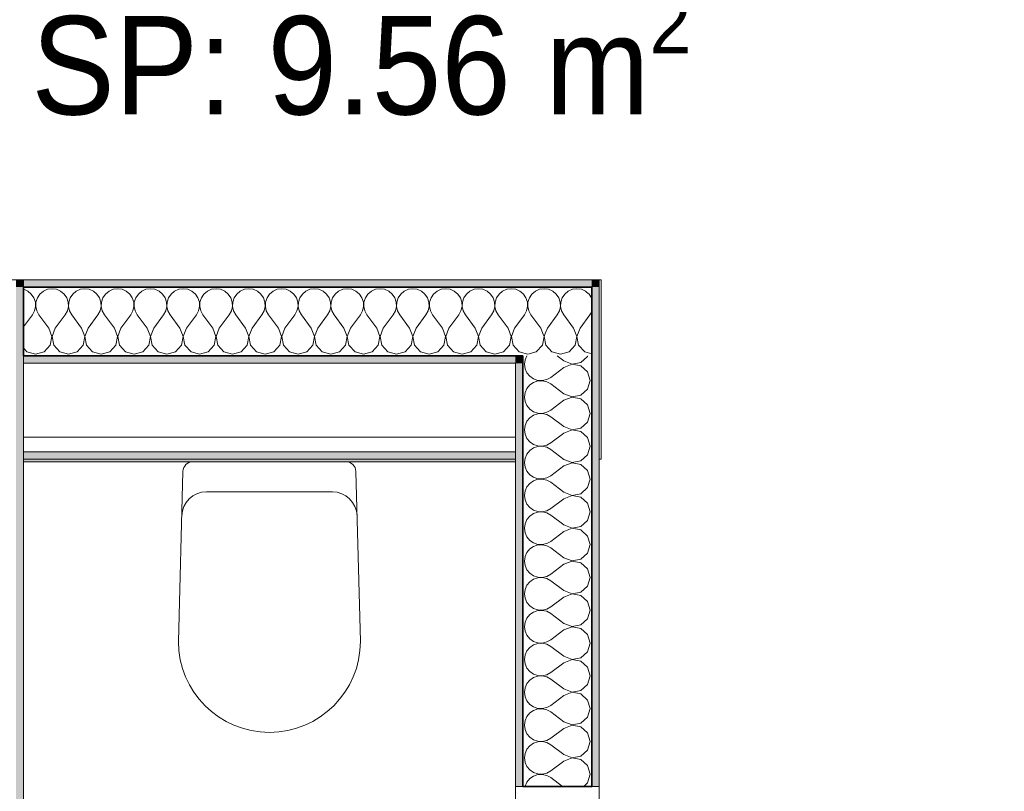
# Model space of a CAD drawing. Header units: centimetres. Extents: x -7.1 to 26.5, y -14.7 to 18.1.
# Tile 110 of 186: x 16.3 to 18.3, y 5.2 to 6.8. Entities that reach past the tile are written whole.
import ezdxf

# ---------------------------------------------------------------- set-up
doc = ezdxf.new("R2010")
doc.units = ezdxf.units.CM
doc.header["$LTSCALE"] = 10
doc.linetypes.add('AUSGEZOGEN', pattern=[0])
for name, color, linetype in [('XR$1$010 Portes', 7, 'Continuous'), ('XR$1$015 Murs intérieurs', 7, 'Continuous'), ('XR$1$015 Murs intérieurs – Lignes de séparation des couches', 7, 'Continuous'), ('XR$1$065 Mobilier installé', 7, 'Continuous'), ('XR$1$080 Définition des locaux – Contour', 7, 'Continuous'), ('XR$2$080 Définition des locaux – Texte', 7, 'Continuous'), ('XR$3$015 Murs intérieurs – Hachures des composants', 7, 'Continuous')]:
    doc.layers.add(name, color=color, linetype=linetype)
doc.styles.add('ARIAL', font='arial.ttf')

# ---------------------------------------------------------------- blocks, each defined once
blk = doc.blocks.new('COMPLEXOBJECT_30')
at = {"layer": 'XR$1$065 Mobilier installé', "color": 8, "linetype": 'AUSGEZOGEN', "lineweight": 13, "transparency": 33554687}
for p, q in [((16.9977, 5.8685), (16.6858, 5.8685)), ((16.6661, 5.8489), (16.6568, 5.5035)), ((17.0268, 5.5035), (17.0174, 5.8489))]:
    blk.add_line(p, q, dxfattribs=at)
for centre, radius, start, end in [((16.686, 5.8486), 0.0199, 90.6282, 179.0617), ((16.9975, 5.8486), 0.0199, 0.9383, 89.3718), ((16.8418, 5.5035), 0.185, 180, 0)]:
    blk.add_arc(centre, radius, start, end, dxfattribs=at)
blk = doc.blocks.new('COMPLEXOBJECT_257')
at = {"layer": 'XR$3$015 Murs intérieurs – Hachures des composants', "color": 8, "linetype": 'AUSGEZOGEN', "lineweight": 13, "transparency": 33554687}
for p, q in [((17.4913, 6.2093), (17.4865, 6.2133)), ((17.4965, 6.2017), (17.4913, 6.2093)), ((17.4968, 6.2009), (17.4965, 6.2017)), ((17.46, 6.1402), (17.44, 6.1668)), ((17.4733, 6.1402), (17.4933, 6.1668)), ((17.4933, 6.1668), (17.4968, 6.173)), ((17.3999, 6.1232), (17.3989, 6.1256)), ((17.4024, 6.1292), (17.4001, 6.1232)), ((17.4665, 6.1232), (17.46, 6.1402)), ((17.4733, 6.1402), (17.4668, 6.1232)), ((17.3842, 6.0918), (17.3965, 6.1053)), ((17.3965, 6.1053), (17.3999, 6.1232)), ((17.4001, 6.1232), (17.4035, 6.1053)), ((17.4035, 6.1053), (17.4158, 6.0918)), ((17.4509, 6.0918), (17.4631, 6.1053)), ((17.4631, 6.1053), (17.4665, 6.1232)), ((17.4668, 6.1232), (17.4702, 6.1053)), ((17.4702, 6.1053), (17.4825, 6.0918)), ((17.3616, 6.0883), (17.3667, 6.0868)), ((17.3667, 6.0868), (17.3842, 6.0918)), ((17.4158, 6.0918), (17.4333, 6.0868)), ((17.4333, 6.0868), (17.4509, 6.0918)), ((17.4825, 6.0918), (17.4968, 6.0878))]:
    blk.add_line(p, q, dxfattribs=at)
blk = doc.blocks.new('COMPLEXOBJECT_258')
at = {"layer": 'XR$3$015 Murs intérieurs – Hachures des composants', "color": 8, "linetype": 'AUSGEZOGEN', "lineweight": 13, "transparency": 33554687}
for p, q in [((16.3424, 6.2189), (16.3418, 6.219)), ((16.3509, 6.2152), (16.3424, 6.2189)), ((16.3579, 6.2093), (16.3509, 6.2152)), ((16.3631, 6.2017), (16.3579, 6.2093)), ((16.3754, 6.2093), (16.3702, 6.2017)), ((16.3825, 6.2152), (16.3754, 6.2093)), ((16.3909, 6.2189), (16.3825, 6.2152)), ((16.4, 6.2202), (16.3909, 6.2189)), ((16.4091, 6.2189), (16.4, 6.2202)), ((16.4175, 6.2152), (16.4091, 6.2189)), ((16.4246, 6.2093), (16.4175, 6.2152)), ((16.4298, 6.2017), (16.4246, 6.2093)), ((16.4421, 6.2093), (16.4369, 6.2017)), ((16.4491, 6.2152), (16.4421, 6.2093)), ((16.4576, 6.2189), (16.4491, 6.2152)), ((16.4667, 6.2202), (16.4576, 6.2189)), ((16.4758, 6.2189), (16.4667, 6.2202)), ((16.4842, 6.2152), (16.4758, 6.2189)), ((16.4913, 6.2093), (16.4842, 6.2152)), ((16.4965, 6.2017), (16.4913, 6.2093)), ((16.5087, 6.2093), (16.5035, 6.2017)), ((16.5158, 6.2152), (16.5087, 6.2093)), ((16.5242, 6.2189), (16.5158, 6.2152)), ((16.5333, 6.2202), (16.5242, 6.2189)), ((16.5424, 6.2189), (16.5333, 6.2202)), ((16.5509, 6.2152), (16.5424, 6.2189)), ((16.5579, 6.2093), (16.5509, 6.2152)), ((16.5631, 6.2017), (16.5579, 6.2093)), ((16.5754, 6.2093), (16.5702, 6.2017)), ((16.5825, 6.2152), (16.5754, 6.2093)), ((16.5909, 6.2189), (16.5825, 6.2152)), ((16.6, 6.2202), (16.5909, 6.2189)), ((16.6091, 6.2189), (16.6, 6.2202)), ((16.6175, 6.2152), (16.6091, 6.2189)), ((16.6246, 6.2093), (16.6175, 6.2152)), ((16.6298, 6.2017), (16.6246, 6.2093)), ((16.6421, 6.2093), (16.6369, 6.2017)), ((16.6491, 6.2152), (16.6421, 6.2093)), ((16.6576, 6.2189), (16.6491, 6.2152)), ((16.6667, 6.2202), (16.6576, 6.2189)), ((16.6758, 6.2189), (16.6667, 6.2202)), ((16.6842, 6.2152), (16.6758, 6.2189)), ((16.6913, 6.2093), (16.6842, 6.2152)), ((16.6965, 6.2017), (16.6913, 6.2093)), ((16.7087, 6.2093), (16.7035, 6.2017)), ((16.7158, 6.2152), (16.7087, 6.2093)), ((16.7242, 6.2189), (16.7158, 6.2152)), ((16.7333, 6.2202), (16.7242, 6.2189)), ((16.7424, 6.2189), (16.7333, 6.2202)), ((16.7509, 6.2152), (16.7424, 6.2189)), ((16.7579, 6.2093), (16.7509, 6.2152)), ((16.7631, 6.2017), (16.7579, 6.2093)), ((16.7754, 6.2093), (16.7702, 6.2017)), ((16.7825, 6.2152), (16.7754, 6.2093)), ((16.7909, 6.2189), (16.7825, 6.2152)), ((16.8, 6.2202), (16.7909, 6.2189)), ((16.8091, 6.2189), (16.8, 6.2202)), ((16.8175, 6.2152), (16.8091, 6.2189)), ((16.8246, 6.2093), (16.8175, 6.2152)), ((16.8298, 6.2017), (16.8246, 6.2093)), ((16.8421, 6.2093), (16.8369, 6.2017)), ((16.8491, 6.2152), (16.8421, 6.2093)), ((16.8576, 6.2189), (16.8491, 6.2152)), ((16.8667, 6.2202), (16.8576, 6.2189)), ((16.8758, 6.2189), (16.8667, 6.2202)), ((16.8842, 6.2152), (16.8758, 6.2189)), ((16.8913, 6.2093), (16.8842, 6.2152)), ((16.8965, 6.2017), (16.8913, 6.2093)), ((16.9087, 6.2093), (16.9035, 6.2017)), ((16.9158, 6.2152), (16.9087, 6.2093)), ((16.9242, 6.2189), (16.9158, 6.2152)), ((16.9333, 6.2202), (16.9242, 6.2189)), ((16.9424, 6.2189), (16.9333, 6.2202)), ((16.9509, 6.2152), (16.9424, 6.2189)), ((16.9579, 6.2093), (16.9509, 6.2152)), ((16.9631, 6.2017), (16.9579, 6.2093)), ((16.9754, 6.2093), (16.9702, 6.2017)), ((16.9825, 6.2152), (16.9754, 6.2093)), ((16.9909, 6.2189), (16.9825, 6.2152)), ((17, 6.2202), (16.9909, 6.2189)), ((17.0091, 6.2189), (17, 6.2202)), ((17.0175, 6.2152), (17.0091, 6.2189)), ((17.0246, 6.2093), (17.0175, 6.2152)), ((17.0298, 6.2017), (17.0246, 6.2093)), ((17.0421, 6.2093), (17.0369, 6.2017)), ((17.0491, 6.2152), (17.0421, 6.2093)), ((17.0576, 6.2189), (17.0491, 6.2152)), ((17.0667, 6.2202), (17.0576, 6.2189)), ((17.0758, 6.2189), (17.0667, 6.2202)), ((17.0842, 6.2152), (17.0758, 6.2189)), ((17.0913, 6.2093), (17.0842, 6.2152)), ((17.0965, 6.2017), (17.0913, 6.2093)), ((17.1087, 6.2093), (17.1035, 6.2017)), ((17.1158, 6.2152), (17.1087, 6.2093)), ((17.1242, 6.2189), (17.1158, 6.2152)), ((17.1333, 6.2202), (17.1242, 6.2189)), ((17.1424, 6.2189), (17.1333, 6.2202)), ((17.1509, 6.2152), (17.1424, 6.2189)), ((17.1579, 6.2093), (17.1509, 6.2152)), ((17.1631, 6.2017), (17.1579, 6.2093)), ((17.1754, 6.2093), (17.1702, 6.2017)), ((17.1825, 6.2152), (17.1754, 6.2093)), ((17.1909, 6.2189), (17.1825, 6.2152)), ((17.2, 6.2202), (17.1909, 6.2189)), ((17.2091, 6.2189), (17.2, 6.2202)), ((17.2175, 6.2152), (17.2091, 6.2189)), ((17.2246, 6.2093), (17.2175, 6.2152)), ((17.2298, 6.2017), (17.2246, 6.2093)), ((17.2421, 6.2093), (17.2369, 6.2017)), ((17.2491, 6.2152), (17.2421, 6.2093)), ((17.2576, 6.2189), (17.2491, 6.2152)), ((17.2667, 6.2202), (17.2576, 6.2189)), ((17.2758, 6.2189), (17.2667, 6.2202)), ((17.2842, 6.2152), (17.2758, 6.2189)), ((17.2913, 6.2093), (17.2842, 6.2152)), ((17.2965, 6.2017), (17.2913, 6.2093)), ((17.3087, 6.2093), (17.3035, 6.2017)), ((17.3158, 6.2152), (17.3087, 6.2093)), ((17.3242, 6.2189), (17.3158, 6.2152)), ((17.3333, 6.2202), (17.3242, 6.2189)), ((17.3424, 6.2189), (17.3333, 6.2202)), ((17.3509, 6.2152), (17.3424, 6.2189)), ((17.3568, 6.2103), (17.3509, 6.2152)), ((16.3661, 6.193), (16.3631, 6.2017)), ((16.3645, 6.1749), (16.3665, 6.1838)), ((16.3665, 6.1838), (16.3661, 6.193)), ((16.3672, 6.193), (16.3668, 6.1838)), ((16.3668, 6.1838), (16.3689, 6.1749)), ((16.3702, 6.2017), (16.3672, 6.193)), ((16.4328, 6.193), (16.4298, 6.2017)), ((16.4311, 6.1749), (16.4332, 6.1838)), ((16.4332, 6.1838), (16.4328, 6.193)), ((16.4339, 6.193), (16.4335, 6.1838)), ((16.4335, 6.1838), (16.4355, 6.1749)), ((16.4369, 6.2017), (16.4339, 6.193)), ((16.4994, 6.193), (16.4965, 6.2017)), ((16.4978, 6.1749), (16.4999, 6.1838)), ((16.4999, 6.1838), (16.4994, 6.193)), ((16.5006, 6.193), (16.5001, 6.1838)), ((16.5001, 6.1838), (16.5022, 6.1749)), ((16.5035, 6.2017), (16.5006, 6.193)), ((16.5661, 6.193), (16.5631, 6.2017)), ((16.5645, 6.1749), (16.5665, 6.1838)), ((16.5665, 6.1838), (16.5661, 6.193)), ((16.5672, 6.193), (16.5668, 6.1838)), ((16.5668, 6.1838), (16.5689, 6.1749)), ((16.5702, 6.2017), (16.5672, 6.193)), ((16.6328, 6.193), (16.6298, 6.2017)), ((16.6311, 6.1749), (16.6332, 6.1838)), ((16.6332, 6.1838), (16.6328, 6.193)), ((16.6339, 6.193), (16.6335, 6.1838)), ((16.6335, 6.1838), (16.6355, 6.1749)), ((16.6369, 6.2017), (16.6339, 6.193)), ((16.6994, 6.193), (16.6965, 6.2017)), ((16.6978, 6.1749), (16.6999, 6.1838)), ((16.6999, 6.1838), (16.6994, 6.193)), ((16.7006, 6.193), (16.7001, 6.1838)), ((16.7001, 6.1838), (16.7022, 6.1749)), ((16.7035, 6.2017), (16.7006, 6.193)), ((16.7661, 6.193), (16.7631, 6.2017)), ((16.7645, 6.1749), (16.7665, 6.1838)), ((16.7665, 6.1838), (16.7661, 6.193)), ((16.7672, 6.193), (16.7668, 6.1838)), ((16.7668, 6.1838), (16.7689, 6.1749)), ((16.7702, 6.2017), (16.7672, 6.193)), ((16.8328, 6.193), (16.8298, 6.2017)), ((16.8311, 6.1749), (16.8332, 6.1838)), ((16.8332, 6.1838), (16.8328, 6.193)), ((16.8339, 6.193), (16.8335, 6.1838)), ((16.8335, 6.1838), (16.8355, 6.1749)), ((16.8369, 6.2017), (16.8339, 6.193)), ((16.8994, 6.193), (16.8965, 6.2017)), ((16.8978, 6.1749), (16.8999, 6.1838)), ((16.8999, 6.1838), (16.8994, 6.193)), ((16.9006, 6.193), (16.9001, 6.1838)), ((16.9001, 6.1838), (16.9022, 6.1749)), ((16.9035, 6.2017), (16.9006, 6.193)), ((16.9661, 6.193), (16.9631, 6.2017)), ((16.9645, 6.1749), (16.9665, 6.1838)), ((16.9665, 6.1838), (16.9661, 6.193)), ((16.9672, 6.193), (16.9668, 6.1838)), ((16.9668, 6.1838), (16.9689, 6.1749)), ((16.9702, 6.2017), (16.9672, 6.193)), ((17.0328, 6.193), (17.0298, 6.2017)), ((17.0311, 6.1749), (17.0332, 6.1838)), ((17.0332, 6.1838), (17.0328, 6.193)), ((17.0339, 6.193), (17.0335, 6.1838)), ((17.0335, 6.1838), (17.0355, 6.1749)), ((17.0369, 6.2017), (17.0339, 6.193)), ((17.0994, 6.193), (17.0965, 6.2017)), ((17.0978, 6.1749), (17.0999, 6.1838)), ((17.0999, 6.1838), (17.0994, 6.193)), ((17.1006, 6.193), (17.1001, 6.1838)), ((17.1001, 6.1838), (17.1022, 6.1749)), ((17.1035, 6.2017), (17.1006, 6.193)), ((17.1661, 6.193), (17.1631, 6.2017)), ((17.1645, 6.1749), (17.1665, 6.1838)), ((17.1665, 6.1838), (17.1661, 6.193)), ((17.1672, 6.193), (17.1668, 6.1838)), ((17.1668, 6.1838), (17.1689, 6.1749)), ((17.1702, 6.2017), (17.1672, 6.193)), ((17.2328, 6.193), (17.2298, 6.2017)), ((17.2311, 6.1749), (17.2332, 6.1838)), ((17.2332, 6.1838), (17.2328, 6.193)), ((17.2339, 6.193), (17.2335, 6.1838)), ((17.2335, 6.1838), (17.2355, 6.1749)), ((17.2369, 6.2017), (17.2339, 6.193)), ((17.2994, 6.193), (17.2965, 6.2017)), ((17.2978, 6.1749), (17.2999, 6.1838)), ((17.2999, 6.1838), (17.2994, 6.193)), ((17.3006, 6.193), (17.3001, 6.1838)), ((17.3001, 6.1838), (17.3022, 6.1749)), ((17.3035, 6.2017), (17.3006, 6.193)), ((16.3418, 6.1425), (16.36, 6.1668)), ((16.36, 6.1668), (16.3645, 6.1749)), ((16.3689, 6.1749), (16.3733, 6.1668)), ((16.3933, 6.1402), (16.3733, 6.1668)), ((16.4067, 6.1402), (16.4267, 6.1668)), ((16.4267, 6.1668), (16.4311, 6.1749)), ((16.4355, 6.1749), (16.44, 6.1668)), ((16.46, 6.1402), (16.44, 6.1668)), ((16.4733, 6.1402), (16.4933, 6.1668)), ((16.4933, 6.1668), (16.4978, 6.1749)), ((16.5022, 6.1749), (16.5067, 6.1668)), ((16.5267, 6.1402), (16.5067, 6.1668)), ((16.54, 6.1402), (16.56, 6.1668)), ((16.56, 6.1668), (16.5645, 6.1749)), ((16.5689, 6.1749), (16.5733, 6.1668)), ((16.5933, 6.1402), (16.5733, 6.1668)), ((16.6067, 6.1402), (16.6267, 6.1668)), ((16.6267, 6.1668), (16.6311, 6.1749)), ((16.6355, 6.1749), (16.64, 6.1668)), ((16.66, 6.1402), (16.64, 6.1668)), ((16.6733, 6.1402), (16.6933, 6.1668)), ((16.6933, 6.1668), (16.6978, 6.1749)), ((16.7022, 6.1749), (16.7067, 6.1668)), ((16.7267, 6.1402), (16.7067, 6.1668)), ((16.74, 6.1402), (16.76, 6.1668)), ((16.76, 6.1668), (16.7645, 6.1749)), ((16.7689, 6.1749), (16.7733, 6.1668)), ((16.7933, 6.1402), (16.7733, 6.1668)), ((16.8067, 6.1402), (16.8267, 6.1668)), ((16.8267, 6.1668), (16.8311, 6.1749)), ((16.8355, 6.1749), (16.84, 6.1668)), ((16.86, 6.1402), (16.84, 6.1668)), ((16.8733, 6.1402), (16.8933, 6.1668)), ((16.8933, 6.1668), (16.8978, 6.1749)), ((16.9022, 6.1749), (16.9067, 6.1668)), ((16.9267, 6.1402), (16.9067, 6.1668)), ((16.94, 6.1402), (16.96, 6.1668)), ((16.96, 6.1668), (16.9645, 6.1749)), ((16.9689, 6.1749), (16.9733, 6.1668)), ((16.9933, 6.1402), (16.9733, 6.1668)), ((17.0067, 6.1402), (17.0267, 6.1668)), ((17.0267, 6.1668), (17.0311, 6.1749)), ((17.0355, 6.1749), (17.04, 6.1668)), ((17.06, 6.1402), (17.04, 6.1668)), ((17.0733, 6.1402), (17.0933, 6.1668)), ((17.0933, 6.1668), (17.0978, 6.1749)), ((17.1022, 6.1749), (17.1067, 6.1668)), ((17.1267, 6.1402), (17.1067, 6.1668)), ((17.14, 6.1402), (17.16, 6.1668)), ((17.16, 6.1668), (17.1645, 6.1749)), ((17.1689, 6.1749), (17.1733, 6.1668)), ((17.1933, 6.1402), (17.1733, 6.1668)), ((17.2067, 6.1402), (17.2267, 6.1668)), ((17.2267, 6.1668), (17.2311, 6.1749)), ((17.2355, 6.1749), (17.24, 6.1668)), ((17.26, 6.1402), (17.24, 6.1668)), ((17.2733, 6.1402), (17.2933, 6.1668)), ((17.2933, 6.1668), (17.2978, 6.1749)), ((17.3022, 6.1749), (17.3067, 6.1668)), ((17.3267, 6.1402), (17.3067, 6.1668)), ((17.34, 6.1402), (17.3568, 6.1625)), ((16.3999, 6.1232), (16.3933, 6.1402)), ((16.4067, 6.1402), (16.4001, 6.1232)), ((16.4665, 6.1232), (16.46, 6.1402)), ((16.4733, 6.1402), (16.4668, 6.1232)), ((16.5332, 6.1232), (16.5267, 6.1402)), ((16.54, 6.1402), (16.5335, 6.1232)), ((16.5999, 6.1232), (16.5933, 6.1402)), ((16.6067, 6.1402), (16.6001, 6.1232)), ((16.6665, 6.1232), (16.66, 6.1402)), ((16.6733, 6.1402), (16.6668, 6.1232)), ((16.7332, 6.1232), (16.7267, 6.1402)), ((16.74, 6.1402), (16.7335, 6.1232)), ((16.7999, 6.1232), (16.7933, 6.1402)), ((16.8067, 6.1402), (16.8001, 6.1232)), ((16.8665, 6.1232), (16.86, 6.1402)), ((16.8733, 6.1402), (16.8668, 6.1232)), ((16.9332, 6.1232), (16.9267, 6.1402)), ((16.94, 6.1402), (16.9335, 6.1232)), ((16.9999, 6.1232), (16.9933, 6.1402)), ((17.0067, 6.1402), (17.0001, 6.1232)), ((17.0665, 6.1232), (17.06, 6.1402)), ((17.0733, 6.1402), (17.0668, 6.1232)), ((17.1332, 6.1232), (17.1267, 6.1402)), ((17.14, 6.1402), (17.1335, 6.1232)), ((17.1999, 6.1232), (17.1933, 6.1402)), ((17.2067, 6.1402), (17.2001, 6.1232)), ((17.2665, 6.1232), (17.26, 6.1402)), ((17.2733, 6.1402), (17.2668, 6.1232)), ((17.3332, 6.1232), (17.3267, 6.1402)), ((17.34, 6.1402), (17.3335, 6.1232)), ((16.3842, 6.0918), (16.3965, 6.1053)), ((16.3965, 6.1053), (16.3999, 6.1232)), ((16.4001, 6.1232), (16.4035, 6.1053)), ((16.4035, 6.1053), (16.4158, 6.0918)), ((16.4509, 6.0918), (16.4631, 6.1053)), ((16.4631, 6.1053), (16.4665, 6.1232)), ((16.4668, 6.1232), (16.4702, 6.1053)), ((16.4702, 6.1053), (16.4825, 6.0918)), ((16.5175, 6.0918), (16.5298, 6.1053)), ((16.5298, 6.1053), (16.5332, 6.1232)), ((16.5335, 6.1232), (16.5369, 6.1053)), ((16.5369, 6.1053), (16.5491, 6.0918)), ((16.5842, 6.0918), (16.5965, 6.1053)), ((16.5965, 6.1053), (16.5999, 6.1232)), ((16.6001, 6.1232), (16.6035, 6.1053)), ((16.6035, 6.1053), (16.6158, 6.0918)), ((16.6509, 6.0918), (16.6631, 6.1053)), ((16.6631, 6.1053), (16.6665, 6.1232)), ((16.6668, 6.1232), (16.6702, 6.1053)), ((16.6702, 6.1053), (16.6825, 6.0918)), ((16.7175, 6.0918), (16.7298, 6.1053)), ((16.7298, 6.1053), (16.7332, 6.1232)), ((16.7335, 6.1232), (16.7369, 6.1053)), ((16.7369, 6.1053), (16.7491, 6.0918)), ((16.7842, 6.0918), (16.7965, 6.1053)), ((16.7965, 6.1053), (16.7999, 6.1232)), ((16.8001, 6.1232), (16.8035, 6.1053)), ((16.8035, 6.1053), (16.8158, 6.0918)), ((16.8509, 6.0918), (16.8631, 6.1053)), ((16.8631, 6.1053), (16.8665, 6.1232)), ((16.8668, 6.1232), (16.8702, 6.1053)), ((16.8702, 6.1053), (16.8825, 6.0918)), ((16.9175, 6.0918), (16.9298, 6.1053)), ((16.9298, 6.1053), (16.9332, 6.1232)), ((16.9335, 6.1232), (16.9369, 6.1053)), ((16.9369, 6.1053), (16.9491, 6.0918)), ((16.9842, 6.0918), (16.9965, 6.1053)), ((16.9965, 6.1053), (16.9999, 6.1232)), ((17.0001, 6.1232), (17.0035, 6.1053)), ((17.0035, 6.1053), (17.0158, 6.0918)), ((17.0509, 6.0918), (17.0631, 6.1053)), ((17.0631, 6.1053), (17.0665, 6.1232)), ((17.0668, 6.1232), (17.0702, 6.1053)), ((17.0702, 6.1053), (17.0825, 6.0918)), ((17.1175, 6.0918), (17.1298, 6.1053)), ((17.1298, 6.1053), (17.1332, 6.1232)), ((17.1335, 6.1232), (17.1369, 6.1053)), ((17.1369, 6.1053), (17.1491, 6.0918)), ((17.1842, 6.0918), (17.1965, 6.1053)), ((17.1965, 6.1053), (17.1999, 6.1232)), ((17.2001, 6.1232), (17.2035, 6.1053)), ((17.2035, 6.1053), (17.2158, 6.0918)), ((17.2509, 6.0918), (17.2631, 6.1053)), ((17.2631, 6.1053), (17.2665, 6.1232)), ((17.2668, 6.1232), (17.2702, 6.1053)), ((17.2702, 6.1053), (17.2825, 6.0918)), ((17.3175, 6.0918), (17.3298, 6.1053)), ((17.3298, 6.1053), (17.3332, 6.1232)), ((17.3335, 6.1232), (17.3369, 6.1053)), ((17.3369, 6.1053), (17.3491, 6.0918)), ((16.3418, 6.0999), (16.3491, 6.0918)), ((16.3491, 6.0918), (16.3667, 6.0868)), ((16.3667, 6.0868), (16.3842, 6.0918)), ((16.4158, 6.0918), (16.4333, 6.0868)), ((16.4333, 6.0868), (16.4509, 6.0918)), ((16.4825, 6.0918), (16.5, 6.0868)), ((16.5, 6.0868), (16.5175, 6.0918)), ((16.5491, 6.0918), (16.5667, 6.0868)), ((16.5667, 6.0868), (16.5842, 6.0918)), ((16.6158, 6.0918), (16.6333, 6.0868)), ((16.6333, 6.0868), (16.6509, 6.0918)), ((16.6825, 6.0918), (16.7, 6.0868)), ((16.7, 6.0868), (16.7175, 6.0918)), ((16.7491, 6.0918), (16.7667, 6.0868)), ((16.7667, 6.0868), (16.7842, 6.0918)), ((16.8158, 6.0918), (16.8333, 6.0868)), ((16.8333, 6.0868), (16.8509, 6.0918)), ((16.8825, 6.0918), (16.9, 6.0868)), ((16.9, 6.0868), (16.9175, 6.0918)), ((16.9491, 6.0918), (16.9667, 6.0868)), ((16.9667, 6.0868), (16.9842, 6.0918)), ((17.0158, 6.0918), (17.0333, 6.0868)), ((17.0333, 6.0868), (17.0509, 6.0918)), ((17.0825, 6.0918), (17.1, 6.0868)), ((17.1, 6.0868), (17.1175, 6.0918)), ((17.1491, 6.0918), (17.1667, 6.0868)), ((17.1667, 6.0868), (17.1842, 6.0918)), ((17.2158, 6.0918), (17.2333, 6.0868)), ((17.2333, 6.0868), (17.2509, 6.0918)), ((17.2825, 6.0918), (17.3, 6.0868)), ((17.3, 6.0868), (17.3175, 6.0918)), ((17.3491, 6.0918), (17.3568, 6.0896))]:
    blk.add_line(p, q, dxfattribs=at)
blk = doc.blocks.new('COMPLEXOBJECT_259')
at = {"layer": 'XR$3$015 Murs intérieurs – Hachures des composants', "color": 8, "linetype": 'AUSGEZOGEN', "lineweight": 13, "transparency": 33554687}
for p, q in [((17.3579, 6.2093), (17.3568, 6.2103)), ((17.3631, 6.2017), (17.3579, 6.2093)), ((17.3754, 6.2093), (17.3702, 6.2017)), ((17.3825, 6.2152), (17.3754, 6.2093)), ((17.3909, 6.2189), (17.3825, 6.2152)), ((17.4, 6.2202), (17.3909, 6.2189)), ((17.4091, 6.2189), (17.4, 6.2202)), ((17.4175, 6.2152), (17.4091, 6.2189)), ((17.4246, 6.2093), (17.4175, 6.2152)), ((17.4298, 6.2017), (17.4246, 6.2093)), ((17.4421, 6.2093), (17.4369, 6.2017)), ((17.4491, 6.2152), (17.4421, 6.2093)), ((17.4576, 6.2189), (17.4491, 6.2152)), ((17.4667, 6.2202), (17.4576, 6.2189)), ((17.4758, 6.2189), (17.4667, 6.2202)), ((17.4842, 6.2152), (17.4758, 6.2189)), ((17.4865, 6.2133), (17.4842, 6.2152)), ((17.3661, 6.193), (17.3631, 6.2017)), ((17.3645, 6.1749), (17.3665, 6.1838)), ((17.3665, 6.1838), (17.3661, 6.193)), ((17.3672, 6.193), (17.3668, 6.1838)), ((17.3668, 6.1838), (17.3689, 6.1749)), ((17.3702, 6.2017), (17.3672, 6.193)), ((17.4328, 6.193), (17.4298, 6.2017)), ((17.4311, 6.1749), (17.4332, 6.1838)), ((17.4332, 6.1838), (17.4328, 6.193)), ((17.4339, 6.193), (17.4335, 6.1838)), ((17.4335, 6.1838), (17.4355, 6.1749)), ((17.4369, 6.2017), (17.4339, 6.193)), ((17.3568, 6.1625), (17.36, 6.1668)), ((17.36, 6.1668), (17.3645, 6.1749)), ((17.3689, 6.1749), (17.3733, 6.1668)), ((17.3933, 6.1402), (17.3733, 6.1668)), ((17.4067, 6.1402), (17.4267, 6.1668)), ((17.4267, 6.1668), (17.4311, 6.1749)), ((17.4355, 6.1749), (17.44, 6.1668)), ((17.44, 6.1668), (17.44, 6.1668)), ((17.3989, 6.1256), (17.3933, 6.1402)), ((17.4067, 6.1402), (17.4024, 6.1292)), ((17.3568, 6.0896), (17.3616, 6.0883))]:
    blk.add_line(p, q, dxfattribs=at)
blk = doc.blocks.new('COMPLEXOBJECT_260')
at = {"layer": 'XR$3$015 Murs intérieurs – Hachures des composants', "color": 8, "linetype": 'AUSGEZOGEN', "lineweight": 13, "transparency": 33554687}
for p, q in [((17.3648, 6.0835), (17.3614, 6.0758)), ((17.4401, 6.0733), (17.4265, 6.0835)), ((17.4885, 6.0825), (17.4887, 6.0835)), ((17.3614, 6.0758), (17.3601, 6.0667)), ((17.3601, 6.0667), (17.3614, 6.0576)), ((17.4401, 6.0733), (17.4571, 6.0668)), ((17.4571, 6.0665), (17.4401, 6.06)), ((17.4571, 6.0668), (17.475, 6.0702)), ((17.475, 6.0631), (17.4571, 6.0665)), ((17.475, 6.0702), (17.4885, 6.0825)), ((17.3614, 6.0576), (17.3651, 6.0491)), ((17.3651, 6.0491), (17.3709, 6.0421)), ((17.4401, 6.06), (17.4134, 6.04)), ((17.4885, 6.0509), (17.475, 6.0631)), ((17.4934, 6.0333), (17.4885, 6.0509)), ((17.3709, 6.0246), (17.3651, 6.0175)), ((17.3709, 6.0421), (17.3785, 6.0369)), ((17.3785, 6.0298), (17.3709, 6.0246)), ((17.3785, 6.0369), (17.3872, 6.0339)), ((17.3872, 6.0328), (17.3785, 6.0298)), ((17.3872, 6.0339), (17.3964, 6.0335)), ((17.3964, 6.0332), (17.3872, 6.0328)), ((17.3964, 6.0335), (17.4054, 6.0355)), ((17.4054, 6.0311), (17.3964, 6.0332)), ((17.4054, 6.0355), (17.4134, 6.04)), ((17.4134, 6.0267), (17.4054, 6.0311)), ((17.4401, 6.0067), (17.4134, 6.0267)), ((17.4885, 6.0158), (17.4934, 6.0333)), ((17.3614, 6.0091), (17.3601, 6)), ((17.3651, 6.0175), (17.3614, 6.0091)), ((17.4401, 6.0067), (17.4571, 6.0001)), ((17.4571, 6.0001), (17.475, 6.0035)), ((17.475, 6.0035), (17.4885, 6.0158)), ((17.3601, 6), (17.3614, 5.9909)), ((17.3614, 5.9909), (17.3651, 5.9825)), ((17.4401, 5.9933), (17.4134, 5.9733)), ((17.4571, 5.9999), (17.4401, 5.9933)), ((17.475, 5.9965), (17.4571, 5.9999)), ((17.4885, 5.9842), (17.475, 5.9965)), ((17.4934, 5.9667), (17.4885, 5.9842)), ((17.3651, 5.9825), (17.3709, 5.9754)), ((17.3709, 5.9754), (17.3785, 5.9702)), ((17.3785, 5.9631), (17.3709, 5.9579)), ((17.3785, 5.9702), (17.3872, 5.9672)), ((17.3872, 5.9661), (17.3785, 5.9631)), ((17.3872, 5.9672), (17.3964, 5.9668)), ((17.3964, 5.9665), (17.3872, 5.9661)), ((17.3964, 5.9668), (17.4054, 5.9689)), ((17.4054, 5.9645), (17.3964, 5.9665)), ((17.4054, 5.9689), (17.4134, 5.9733)), ((17.4134, 5.96), (17.4054, 5.9645)), ((17.4885, 5.9491), (17.4934, 5.9667)), ((17.3651, 5.9509), (17.3614, 5.9424)), ((17.3709, 5.9579), (17.3651, 5.9509)), ((17.4401, 5.94), (17.4134, 5.96)), ((17.475, 5.9369), (17.4885, 5.9491)), ((17.3614, 5.9424), (17.3601, 5.9333)), ((17.3601, 5.9333), (17.3614, 5.9242)), ((17.3614, 5.9242), (17.3651, 5.9158)), ((17.4401, 5.9267), (17.4134, 5.9067)), ((17.4401, 5.94), (17.4571, 5.9335)), ((17.4571, 5.9332), (17.4401, 5.9267)), ((17.4571, 5.9335), (17.475, 5.9369)), ((17.475, 5.9298), (17.4571, 5.9332)), ((17.4885, 5.9175), (17.475, 5.9298)), ((17.3651, 5.9158), (17.3709, 5.9087)), ((17.3709, 5.9087), (17.3785, 5.9035)), ((17.3785, 5.9035), (17.3872, 5.9006)), ((17.4054, 5.9022), (17.4134, 5.9067)), ((17.4934, 5.9), (17.4885, 5.9175)), ((17.3651, 5.8842), (17.3614, 5.8758)), ((17.3709, 5.8913), (17.3651, 5.8842)), ((17.3785, 5.8965), (17.3709, 5.8913)), ((17.3872, 5.8994), (17.3785, 5.8965)), ((17.3872, 5.9006), (17.3964, 5.9001)), ((17.3964, 5.8999), (17.3872, 5.8994)), ((17.3964, 5.9001), (17.4054, 5.9022)), ((17.4054, 5.8978), (17.3964, 5.8999)), ((17.4134, 5.8933), (17.4054, 5.8978)), ((17.4401, 5.8733), (17.4134, 5.8933)), ((17.4885, 5.8825), (17.4934, 5.9)), ((17.3614, 5.8758), (17.3601, 5.8667)), ((17.3601, 5.8667), (17.3614, 5.8576)), ((17.4401, 5.8733), (17.4571, 5.8668)), ((17.4571, 5.8665), (17.4401, 5.86)), ((17.4571, 5.8668), (17.475, 5.8702)), ((17.475, 5.8631), (17.4571, 5.8665)), ((17.475, 5.8702), (17.4885, 5.8825)), ((17.4885, 5.8509), (17.475, 5.8631)), ((17.3614, 5.8576), (17.3651, 5.8491)), ((17.3651, 5.8491), (17.3709, 5.8421)), ((17.4401, 5.86), (17.4134, 5.84)), ((17.4934, 5.8333), (17.4885, 5.8509)), ((17.3709, 5.8246), (17.3651, 5.8175)), ((17.3709, 5.8421), (17.3785, 5.8369)), ((17.3785, 5.8298), (17.3709, 5.8246)), ((17.3785, 5.8369), (17.3872, 5.8339)), ((17.3872, 5.8328), (17.3785, 5.8298)), ((17.3872, 5.8339), (17.3964, 5.8335)), ((17.3964, 5.8332), (17.3872, 5.8328)), ((17.3964, 5.8335), (17.4054, 5.8355)), ((17.4054, 5.8311), (17.3964, 5.8332)), ((17.4054, 5.8355), (17.4134, 5.84)), ((17.4134, 5.8267), (17.4054, 5.8311)), ((17.4401, 5.8067), (17.4134, 5.8267)), ((17.4885, 5.8158), (17.4934, 5.8333)), ((17.3614, 5.8091), (17.3601, 5.8)), ((17.3651, 5.8175), (17.3614, 5.8091)), ((17.4401, 5.8067), (17.4571, 5.8001)), ((17.4571, 5.8001), (17.475, 5.8035)), ((17.475, 5.8035), (17.4885, 5.8158)), ((17.3601, 5.8), (17.3614, 5.7909)), ((17.3614, 5.7909), (17.3651, 5.7825)), ((17.4401, 5.7933), (17.4134, 5.7733)), ((17.4571, 5.7999), (17.4401, 5.7933)), ((17.475, 5.7965), (17.4571, 5.7999)), ((17.4885, 5.7842), (17.475, 5.7965)), ((17.4934, 5.7667), (17.4885, 5.7842)), ((17.3651, 5.7825), (17.3709, 5.7754)), ((17.3709, 5.7754), (17.3785, 5.7702)), ((17.3785, 5.7631), (17.3709, 5.7579)), ((17.3785, 5.7702), (17.3872, 5.7672)), ((17.3872, 5.7661), (17.3785, 5.7631)), ((17.3872, 5.7672), (17.3964, 5.7668)), ((17.3964, 5.7665), (17.3872, 5.7661)), ((17.3964, 5.7668), (17.4054, 5.7689)), ((17.4054, 5.7645), (17.3964, 5.7665)), ((17.4054, 5.7689), (17.4134, 5.7733)), ((17.4134, 5.76), (17.4054, 5.7645)), ((17.4885, 5.7491), (17.4934, 5.7667)), ((17.3651, 5.7509), (17.3614, 5.7424)), ((17.3709, 5.7579), (17.3651, 5.7509)), ((17.4401, 5.74), (17.4134, 5.76)), ((17.475, 5.7369), (17.4885, 5.7491)), ((17.3614, 5.7424), (17.3601, 5.7333)), ((17.3601, 5.7333), (17.3614, 5.7242)), ((17.3614, 5.7242), (17.3651, 5.7158)), ((17.4401, 5.7267), (17.4134, 5.7067)), ((17.4401, 5.74), (17.4571, 5.7335)), ((17.4571, 5.7332), (17.4401, 5.7267)), ((17.4571, 5.7335), (17.475, 5.7369)), ((17.475, 5.7298), (17.4571, 5.7332)), ((17.4885, 5.7175), (17.475, 5.7298)), ((17.3651, 5.7158), (17.3709, 5.7087)), ((17.3709, 5.7087), (17.3785, 5.7035)), ((17.3785, 5.7035), (17.3872, 5.7006)), ((17.4054, 5.7022), (17.4134, 5.7067)), ((17.4934, 5.7), (17.4885, 5.7175)), ((17.3651, 5.6842), (17.3614, 5.6758)), ((17.3709, 5.6913), (17.3651, 5.6842)), ((17.3785, 5.6965), (17.3709, 5.6913)), ((17.3872, 5.6994), (17.3785, 5.6965)), ((17.3872, 5.7006), (17.3964, 5.7001)), ((17.3964, 5.6999), (17.3872, 5.6994)), ((17.3964, 5.7001), (17.4054, 5.7022)), ((17.4054, 5.6978), (17.3964, 5.6999)), ((17.4134, 5.6933), (17.4054, 5.6978)), ((17.4401, 5.6733), (17.4134, 5.6933)), ((17.4885, 5.6825), (17.4934, 5.7)), ((17.3614, 5.6758), (17.3601, 5.6667)), ((17.3601, 5.6667), (17.3614, 5.6576)), ((17.4401, 5.6733), (17.4571, 5.6668)), ((17.4571, 5.6665), (17.4401, 5.66)), ((17.4571, 5.6668), (17.475, 5.6702)), ((17.475, 5.6631), (17.4571, 5.6665)), ((17.475, 5.6702), (17.4885, 5.6825)), ((17.4885, 5.6509), (17.475, 5.6631)), ((17.3614, 5.6576), (17.3651, 5.6491)), ((17.3651, 5.6491), (17.3709, 5.6421)), ((17.4401, 5.66), (17.4134, 5.64)), ((17.4934, 5.6333), (17.4885, 5.6509)), ((17.3709, 5.6246), (17.3651, 5.6175)), ((17.3709, 5.6421), (17.3785, 5.6369)), ((17.3785, 5.6298), (17.3709, 5.6246)), ((17.3785, 5.6369), (17.3872, 5.6339)), ((17.3872, 5.6328), (17.3785, 5.6298)), ((17.3872, 5.6339), (17.3964, 5.6335)), ((17.3964, 5.6332), (17.3872, 5.6328)), ((17.3964, 5.6335), (17.4054, 5.6355)), ((17.4054, 5.6311), (17.3964, 5.6332)), ((17.4054, 5.6355), (17.4134, 5.64)), ((17.4134, 5.6267), (17.4054, 5.6311)), ((17.4401, 5.6067), (17.4134, 5.6267)), ((17.4885, 5.6158), (17.4934, 5.6333)), ((17.3614, 5.6091), (17.3601, 5.6)), ((17.3651, 5.6175), (17.3614, 5.6091)), ((17.4401, 5.6067), (17.4571, 5.6001)), ((17.4571, 5.6001), (17.475, 5.6035)), ((17.475, 5.6035), (17.4885, 5.6158)), ((17.3601, 5.6), (17.3614, 5.5909)), ((17.3614, 5.5909), (17.3651, 5.5825)), ((17.4401, 5.5933), (17.4134, 5.5733)), ((17.4571, 5.5999), (17.4401, 5.5933)), ((17.475, 5.5965), (17.4571, 5.5999)), ((17.4885, 5.5842), (17.475, 5.5965)), ((17.4934, 5.5667), (17.4885, 5.5842)), ((17.3651, 5.5825), (17.3709, 5.5754)), ((17.3709, 5.5754), (17.3785, 5.5702)), ((17.3785, 5.5631), (17.3709, 5.5579)), ((17.3785, 5.5702), (17.3872, 5.5672)), ((17.3872, 5.5661), (17.3785, 5.5631)), ((17.3872, 5.5672), (17.3964, 5.5668)), ((17.3964, 5.5665), (17.3872, 5.5661)), ((17.3964, 5.5668), (17.4054, 5.5689)), ((17.4054, 5.5645), (17.3964, 5.5665)), ((17.4054, 5.5689), (17.4134, 5.5733)), ((17.4134, 5.56), (17.4054, 5.5645)), ((17.4885, 5.5491), (17.4934, 5.5667)), ((17.3651, 5.5509), (17.3614, 5.5424)), ((17.3709, 5.5579), (17.3651, 5.5509)), ((17.4401, 5.54), (17.4134, 5.56)), ((17.475, 5.5369), (17.4885, 5.5491)), ((17.3614, 5.5424), (17.3601, 5.5333)), ((17.3601, 5.5333), (17.3614, 5.5242)), ((17.3614, 5.5242), (17.3651, 5.5158)), ((17.4401, 5.5267), (17.4134, 5.5067)), ((17.4401, 5.54), (17.4571, 5.5335)), ((17.4571, 5.5332), (17.4401, 5.5267)), ((17.4571, 5.5335), (17.475, 5.5369)), ((17.475, 5.5298), (17.4571, 5.5332)), ((17.4885, 5.5175), (17.475, 5.5298)), ((17.3651, 5.5158), (17.3709, 5.5087)), ((17.3709, 5.5087), (17.3785, 5.5035)), ((17.3785, 5.5035), (17.3872, 5.5006)), ((17.4054, 5.5022), (17.4134, 5.5067)), ((17.4934, 5.5), (17.4885, 5.5175)), ((17.3651, 5.4842), (17.3614, 5.4758)), ((17.3709, 5.4913), (17.3651, 5.4842)), ((17.3785, 5.4965), (17.3709, 5.4913)), ((17.3872, 5.4994), (17.3785, 5.4965)), ((17.3872, 5.5006), (17.3964, 5.5001)), ((17.3964, 5.4999), (17.3872, 5.4994)), ((17.3964, 5.5001), (17.4054, 5.5022)), ((17.4054, 5.4978), (17.3964, 5.4999)), ((17.4134, 5.4933), (17.4054, 5.4978)), ((17.4401, 5.4733), (17.4134, 5.4933)), ((17.4885, 5.4825), (17.4934, 5.5)), ((17.3614, 5.4758), (17.3601, 5.4667)), ((17.3601, 5.4667), (17.3614, 5.4576)), ((17.4401, 5.4733), (17.4571, 5.4668)), ((17.4571, 5.4665), (17.4401, 5.46)), ((17.4571, 5.4668), (17.475, 5.4702)), ((17.475, 5.4631), (17.4571, 5.4665)), ((17.475, 5.4702), (17.4885, 5.4825)), ((17.4885, 5.4509), (17.475, 5.4631)), ((17.3614, 5.4576), (17.3651, 5.4491)), ((17.3651, 5.4491), (17.3709, 5.4421)), ((17.4401, 5.46), (17.4134, 5.44)), ((17.4934, 5.4333), (17.4885, 5.4509)), ((17.3709, 5.4246), (17.3651, 5.4175)), ((17.3709, 5.4421), (17.3785, 5.4369)), ((17.3785, 5.4298), (17.3709, 5.4246)), ((17.3785, 5.4369), (17.3872, 5.4339)), ((17.3872, 5.4328), (17.3785, 5.4298)), ((17.3872, 5.4339), (17.3964, 5.4335)), ((17.3964, 5.4332), (17.3872, 5.4328)), ((17.3964, 5.4335), (17.4054, 5.4355)), ((17.4054, 5.4311), (17.3964, 5.4332)), ((17.4054, 5.4355), (17.4134, 5.44)), ((17.4134, 5.4267), (17.4054, 5.4311)), ((17.4401, 5.4067), (17.4134, 5.4267)), ((17.4885, 5.4158), (17.4934, 5.4333)), ((17.3614, 5.4091), (17.3601, 5.4)), ((17.3651, 5.4175), (17.3614, 5.4091)), ((17.4401, 5.4067), (17.4571, 5.4001)), ((17.4571, 5.4001), (17.475, 5.4035)), ((17.475, 5.4035), (17.4885, 5.4158)), ((17.3601, 5.4), (17.3614, 5.3909)), ((17.3614, 5.3909), (17.3651, 5.3825)), ((17.4401, 5.3933), (17.4134, 5.3733)), ((17.4571, 5.3999), (17.4401, 5.3933)), ((17.475, 5.3965), (17.4571, 5.3999)), ((17.4885, 5.3842), (17.475, 5.3965)), ((17.4934, 5.3667), (17.4885, 5.3842)), ((17.3651, 5.3825), (17.3709, 5.3754)), ((17.3709, 5.3754), (17.3785, 5.3702)), ((17.3785, 5.3631), (17.3709, 5.3579)), ((17.3785, 5.3702), (17.3872, 5.3672)), ((17.3872, 5.3661), (17.3785, 5.3631)), ((17.3872, 5.3672), (17.3964, 5.3668)), ((17.3964, 5.3665), (17.3872, 5.3661)), ((17.3964, 5.3668), (17.4054, 5.3689)), ((17.4054, 5.3645), (17.3964, 5.3665)), ((17.4054, 5.3689), (17.4134, 5.3733)), ((17.4134, 5.36), (17.4054, 5.3645)), ((17.4885, 5.3491), (17.4934, 5.3667)), ((17.3651, 5.3509), (17.3614, 5.3424)), ((17.3709, 5.3579), (17.3651, 5.3509)), ((17.4401, 5.34), (17.4134, 5.36)), ((17.475, 5.3369), (17.4885, 5.3491)), ((17.3614, 5.3424), (17.3601, 5.3333)), ((17.3601, 5.3333), (17.3614, 5.3242)), ((17.3614, 5.3242), (17.3651, 5.3158)), ((17.4401, 5.3267), (17.4134, 5.3067)), ((17.4401, 5.34), (17.4571, 5.3335)), ((17.4571, 5.3332), (17.4401, 5.3267)), ((17.4571, 5.3335), (17.475, 5.3369)), ((17.475, 5.3298), (17.4571, 5.3332)), ((17.4885, 5.3175), (17.475, 5.3298)), ((17.3651, 5.3158), (17.3709, 5.3087)), ((17.3709, 5.3087), (17.3785, 5.3035)), ((17.3785, 5.3035), (17.3872, 5.3006)), ((17.4054, 5.3022), (17.4134, 5.3067)), ((17.4934, 5.3), (17.4885, 5.3175)), ((17.3651, 5.2842), (17.3614, 5.2758)), ((17.3709, 5.2913), (17.3651, 5.2842)), ((17.3785, 5.2965), (17.3709, 5.2913)), ((17.3872, 5.2994), (17.3785, 5.2965)), ((17.3872, 5.3006), (17.3964, 5.3001)), ((17.3964, 5.2999), (17.3872, 5.2994)), ((17.3964, 5.3001), (17.4054, 5.3022)), ((17.4054, 5.2978), (17.3964, 5.2999)), ((17.4134, 5.2933), (17.4054, 5.2978)), ((17.4401, 5.2733), (17.4134, 5.2933)), ((17.4885, 5.2825), (17.4934, 5.3)), ((17.3614, 5.2758), (17.3601, 5.2667)), ((17.3601, 5.2667), (17.3614, 5.2576)), ((17.4401, 5.2733), (17.4571, 5.2668)), ((17.4571, 5.2665), (17.4401, 5.26)), ((17.4571, 5.2668), (17.475, 5.2702)), ((17.475, 5.2631), (17.4571, 5.2665)), ((17.475, 5.2702), (17.4885, 5.2825)), ((17.4885, 5.2509), (17.475, 5.2631)), ((17.3614, 5.2576), (17.3651, 5.2491)), ((17.3651, 5.2491), (17.3709, 5.2421)), ((17.4401, 5.26), (17.4134, 5.24)), ((17.4934, 5.2333), (17.4885, 5.2509)), ((17.3709, 5.2246), (17.3651, 5.2175)), ((17.3709, 5.2421), (17.3785, 5.2369)), ((17.3785, 5.2298), (17.3709, 5.2246)), ((17.3785, 5.2369), (17.3872, 5.2339)), ((17.3872, 5.2328), (17.3785, 5.2298)), ((17.3872, 5.2339), (17.3964, 5.2335)), ((17.3964, 5.2332), (17.3872, 5.2328)), ((17.3964, 5.2335), (17.4054, 5.2355)), ((17.4054, 5.2311), (17.3964, 5.2332)), ((17.4054, 5.2355), (17.4134, 5.24)), ((17.4134, 5.2267), (17.4054, 5.2311)), ((17.4377, 5.2085), (17.4134, 5.2267)), ((17.4885, 5.2158), (17.4934, 5.2333)), ((17.3614, 5.2091), (17.3613, 5.2085)), ((17.3651, 5.2175), (17.3614, 5.2091)), ((17.4805, 5.2085), (17.4885, 5.2158))]:
    blk.add_line(p, q, dxfattribs=at)

msp = doc.modelspace()

# ---------------------------------------------------------------- hatches: boundary and pattern name
at = {"layer": 'XR$3$015 Murs intérieurs – Hachures des composants', "linetype": 'AUSGEZOGEN', "lineweight": 13, "true_color": 0x202020, "transparency": 33554687}
for points in [[(16.3268, 6.2385), (16.3268, 6.2235), (16.3418, 6.2385)], [(16.3268, 6.2235), (16.3418, 6.2235), (16.3418, 6.2385)], [(16.3268, 6.2235), (16.3268, -3.6465), (16.3418, -3.6465), (16.3418, 6.2235)], [(17.4968, 6.2385), (16.3418, 6.2385), (16.3418, 6.2235), (17.4968, 6.2235)], [(17.4968, 6.2235), (17.5118, 6.2235), (17.5118, 6.2385)], [(17.4968, 6.2385), (17.4968, 6.2235), (17.5118, 6.2385)], [(17.5118, 6.2235), (17.4968, 6.2235), (17.4968, 5.2085), (17.5118, 5.2085)], [(17.3418, 6.0835), (16.3418, 6.0835), (16.3418, 6.0685), (17.3418, 6.0685)], [(17.3418, 6.0685), (17.3568, 6.0685), (17.3568, 6.0835)], [(17.3418, 6.0835), (17.3418, 6.0685), (17.3568, 6.0835)], [(17.3418, 6.0685), (17.3418, 5.2085), (17.3568, 5.2085), (17.3568, 6.0685)]]:
    msp.add_hatch(color=250, dxfattribs=at).paths.add_polyline_path(points)
at = {"layer": 'XR$3$015 Murs intérieurs – Hachures des composants', "linetype": 'AUSGEZOGEN', "lineweight": 13, "true_color": 0xcaddfb, "transparency": 33554687}
msp.add_hatch(color=254, dxfattribs=at).paths.add_polyline_path([(17.3418, 5.8885), (16.3418, 5.8885), (16.3418, 5.8685), (17.3418, 5.8685)])

# ---------------------------------------------------------------- linework, layer by layer
at = {"layer": 'XR$1$010 Portes', "color": 7, "linetype": 'AUSGEZOGEN', "lineweight": 13, "transparency": 33554687}
for p, q in [((17.3418, 5.1585), (17.3418, 5.2085)), ((17.3418, 5.2085), (17.5118, 5.2085)), ((17.3418, 5.2085), (17.3568, 5.2085)), ((17.3418, 5.2085), (17.3568, 5.2085)), ((17.3568, 5.2085), (17.4968, 5.2085)), ((17.3568, 5.2085), (17.4968, 5.2085)), ((17.4968, 5.2085), (17.5118, 5.2085)), ((17.4968, 5.2085), (17.5118, 5.2085)), ((17.5118, 5.2085), (17.5118, 5.1585))]:
    msp.add_line(p, q, dxfattribs=at)
at = {"layer": 'XR$1$015 Murs intérieurs', "color": 7, "linetype": 'AUSGEZOGEN', "lineweight": 18, "transparency": 33554687}
for p, q in [((16.3418, 6.2385), (16.3268, 6.2385)), ((16.3418, -3.6465), (16.3418, 6.2385)), ((17.5118, 6.2385), (16.3418, 6.2385)), ((16.3418, 6.2235), (16.3418, 6.2385)), ((17.5118, 6.2385), (17.5118, 6.2235)), ((17.5118, 5.2085), (17.5118, 6.2235)), ((16.3418, 6.0685), (16.3418, 6.0835)), ((16.3418, 6.0685), (17.3418, 6.0685)), ((17.3418, 6.0685), (16.3418, 6.0685)), ((16.3418, 6.0685), (16.3418, 5.8685)), ((17.3418, 5.8685), (17.3418, 6.0685)), ((17.3418, 6.0685), (17.3418, 5.2085)), ((16.3418, 5.8685), (17.3418, 5.8685)), ((17.3418, 5.2085), (17.3568, 5.2085)), ((17.4968, 5.2085), (17.5118, 5.2085))]:
    msp.add_line(p, q, dxfattribs=at)
at = {"layer": 'XR$1$015 Murs intérieurs', "color": 7, "linetype": 'AUSGEZOGEN', "lineweight": 35, "transparency": 33554687}
for p, q in [((16.3418, 6.0835), (16.3418, 6.2235)), ((17.3568, 5.2085), (17.4968, 5.2085))]:
    msp.add_line(p, q, dxfattribs=at)
at = {"layer": 'XR$1$015 Murs intérieurs – Lignes de séparation des couches', "color": 7, "linetype": 'AUSGEZOGEN', "lineweight": 35, "transparency": 33554687}
for p, q in [((16.3418, 6.2235), (17.4968, 6.2235)), ((17.4968, 6.0835), (17.4968, 6.2235)), ((17.4968, 6.0835), (17.4968, 6.2235)), ((16.3418, 6.0835), (17.3568, 6.0835)), ((17.3568, 6.0685), (17.3568, 6.0835)), ((17.3568, 6.0685), (17.3568, 6.0835)), ((17.4968, 5.2085), (17.4968, 6.0835)), ((17.3568, 5.2085), (17.3568, 6.0685))]:
    msp.add_line(p, q, dxfattribs=at)
at = {"layer": 'XR$1$015 Murs intérieurs – Lignes de séparation des couches', "color": 7, "linetype": 'AUSGEZOGEN', "lineweight": 18, "transparency": 33554687}
for p, q in [((17.3418, 5.9185), (16.3418, 5.9185)), ((17.3418, 5.8885), (16.3418, 5.8885))]:
    msp.add_line(p, q, dxfattribs=at)
at = {"layer": 'XR$1$065 Mobilier installé', "color": 8, "linetype": 'AUSGEZOGEN', "lineweight": 13, "transparency": 33554687}
msp.add_line((16.7136, 5.8073), (16.9699, 5.8073), dxfattribs=at)
for centre, start, end in [((16.7136, 5.7573), 89.9987, 178.4527), ((16.9699, 5.7573), 1.5473, 90.0013)]:
    msp.add_arc(centre, 0.05, start, end, dxfattribs=at)
at = {"layer": 'XR$1$080 Définition des locaux – Contour', "color": 8, "linetype": 'AUSGEZOGEN', "lineweight": 13, "transparency": 33554687}
for points in [[(15.2618, 6.2385), (17.5158, 6.2385), (17.5158, 5.8735), (17.5118, 5.8735), (17.5118, 3.5835), (18.6318, 3.5835), (18.6318, 8.1935), (15.2618, 8.1935), (15.2618, 6.2385)], [(17.3418, 5.8735), (16.3418, 5.8735), (16.3418, 3.7535), (17.3418, 3.7535), (17.3418, 5.8735)]]:
    msp.add_lwpolyline(points, close=True, dxfattribs=at)

# ---------------------------------------------------------------- block references
at = {"layer": 'XR$1$065 Mobilier installé', "color": 8, "linetype": 'AUSGEZOGEN', "lineweight": 13, "transparency": 33554687}
msp.add_blockref('COMPLEXOBJECT_30', (0, 0), dxfattribs=at)
at = {"layer": 'XR$3$015 Murs intérieurs – Hachures des composants', "color": 8, "linetype": 'AUSGEZOGEN', "lineweight": 13, "transparency": 33554687}
for name in ['COMPLEXOBJECT_258', 'COMPLEXOBJECT_259', 'COMPLEXOBJECT_257', 'COMPLEXOBJECT_260']:
    msp.add_blockref(name, (0, 0), dxfattribs=at)

# ---------------------------------------------------------------- texts
at = {"layer": 'XR$2$080 Définition des locaux – Texte', "color": 7, "linetype": 'AUSGEZOGEN', "transparency": 33554687, "insert": (16.3581, 7.4207), "char_height": 0.2, "width": 1.415738, "attachment_point": 1, "line_spacing_factor": 0.903614, "style": 'ARIAL'}
msp.add_mtext('\\A1;{\\fArial|b1|i0|c162|p34;\\W0.90909;R.14}\\P{\\fArial|b1|i0|c162|p34;\\W0.90909;Hall}\\P{\\W0.90909;SP: 9.56 m\\H0.6x;\\S2^ ;}', dxfattribs=at)

doc.saveas('drawing.dxf')
